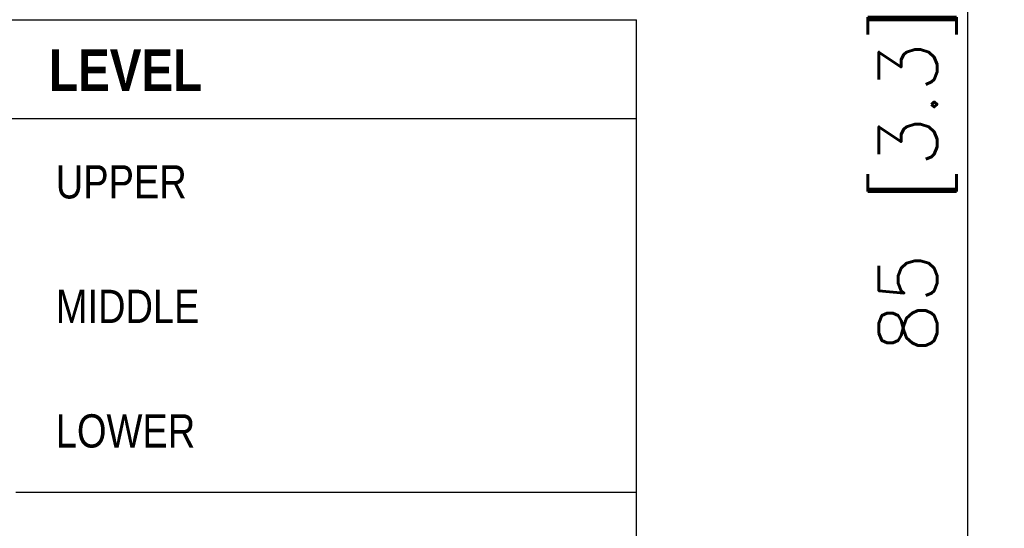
# Model space of a CAD drawing. Extents: x 241 to 519, y -220 to -42.
# Tile 15 of 16: x 471 to 518, y -138 to -114. Entities that reach past the tile are written whole.
import ezdxf

# ---------------------------------------------------------------- set-up
doc = ezdxf.new("R2010")
doc.units = 0
doc.layers.get('DEFPOINTS').update_dxf_attribs({"linetype": 'CONTINUOUS'})
doc.layers.add('DIECUT', color=1, linetype='CONTINUOUS')
doc.layers.add('SHEET', color=7, linetype='CONTINUOUS')
doc.styles.add('MX_NOTE_STANDARD', font='txt.shx', dxfattribs={"bigfont": 'extfont.shx'})
doc.dimstyles.new('MXDIMSTYLE', dxfattribs={"dimtxt": 2.8, "dimasz": 2.5, "dimexe": 1, "dimexo": 1, "dimgap": 1, "dimtad": 1, "dimdec": 4, "dimdsep": 46, "dimtxsty": 'MX_NOTE_STANDARD', "dimcen": 2.5, "dimadec": 0, "dimazin": 0, "dimtfac": 1, "dimtdec": 4, "dimtmove": 0, "dimatfit": 3, "dimfxl": 0, "dimtolj": 1, "dimtzin": 0, "dimarcsym": 0})

# ---------------------------------------------------------------- blocks, each defined once
blk = doc.blocks.new('*D17')
at = {"layer": 'DEFPOINTS', "color": 0}
for p in [(500.533, -80.019), (500.619, -164.576), (516.576, -164.576)]:
    blk.add_point(p, dxfattribs=at)
at = {"layer": 'SHEET', "color": 0, "linetype": 'Continuous', "lineweight": -2}
for p, q in [((501.533, -80.019), (517.576, -80.019)), ((516.576, -82.519), (516.576, -162.076)), ((501.619, -164.576), (517.576, -164.576))]:
    blk.add_line(p, q, dxfattribs=at)
at = {"layer": 'SHEET', "color": 0}
for points in [[(516.993, -82.519), (516.159, -82.519), (516.576, -80.019)], [(516.159, -162.076), (516.993, -162.076), (516.576, -164.576)]]:
    blk.add_solid(points, dxfattribs=at)
at = {"layer": 'SHEET', "color": 0, "linetype": 'Continuous', "insert": (514.176, -121.622), "char_height": 2.8, "attachment_point": 5, "rotation": 90, "style": 'MX_NOTE_STANDARD'}
blk.add_mtext('\\A1;85 [3.3]', dxfattribs=at)

msp = doc.modelspace()

# ---------------------------------------------------------------- linework, layer by layer
at = {"layer": 'DIECUT', "linetype": 'Continuous'}
msp.add_line((390.71, -118.658), (480.619, -118.658), dxfattribs=at)
at = {"layer": 'SHEET', "linetype": 'Continuous'}
for p, q in [((378.29, -113.894), (480.619, -113.894)), ((378.29, -113.894), (500.619, -113.894)), ((500.619, -164.576), (500.619, -113.894)), ((470.71, -118.658), (500.619, -118.658)), ((470.71, -136.658), (500.619, -136.658))]:
    msp.add_line(p, q, dxfattribs=at)

# ---------------------------------------------------------------- texts
at = {"layer": 'SHEET', "linetype": 'Continuous', "attachment_point": 1, "style": 'MX_NOTE_STANDARD'}
for s, insert, char_height, width in [('\\fArial Narrow|b1|i0|c0|p34;LEVEL', (472.31, -115.324), 2, 40), ('\\fArial Narrow|b0|i0|c0|p34;UPPER', (472.638, -120.906), 1.6, 60), ('{\\fArial Narrow|b0|i0|c0|p34;MIDDLE}', (472.638, -126.906), 1.6, 60), ('\\fArial Narrow|b0|i0|c0|p34;LOWER', (472.638, -132.906), 1.6, 60)]:
    msp.add_mtext(s, dxfattribs=dict(at, insert=insert, char_height=char_height, width=width))

# ---------------------------------------------------------------- dimensions: what is measured, and where the dimension line sits
at = {"layer": 'SHEET', "linetype": 'Continuous'}
dim = msp.add_linear_dim(base=(516.576, -164.576), p1=(500.533, -80.019), p2=(500.619, -164.576), angle=90, dimstyle='MXDIMSTYLE', override={"dimdec": 0}, dxfattribs=at)
dim.commit()
dim.dimension.update_dxf_attribs({"geometry": '*D17', "text_midpoint": (516.576, -121.622), "dimtype": 160})

doc.saveas('drawing.dxf')
